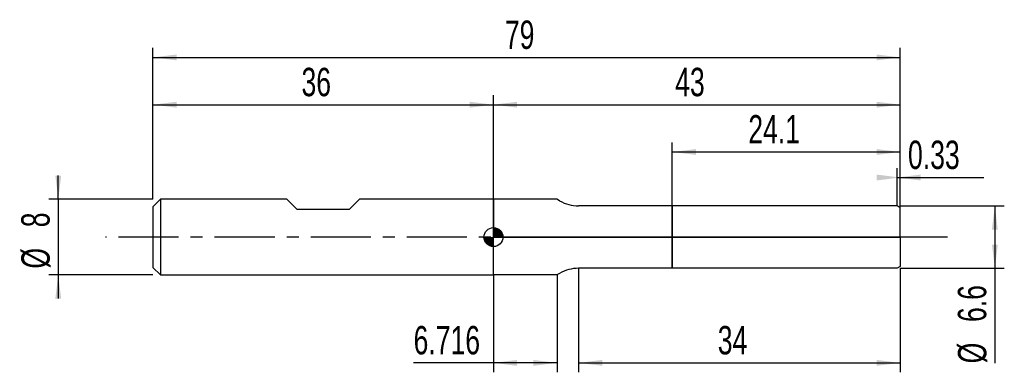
# Model space of a CAD drawing. Extents: x -14 to 90, y -14 to 23.
import ezdxf
from ezdxf.enums import TextEntityAlignment as Align

# ---------------------------------------------------------------- set-up
doc = ezdxf.new("R2010")
doc.units = 0
doc.linetypes.add('CENTER', pattern=[10.16, 6.35, -1.27, 1.27, -1.27])
doc.layers.get('0').update_dxf_attribs({"linetype": 'CONTINUOUS'})
for name, color, linetype in [('1', 4, 'CONTINUOUS'), ('2', 7, 'CONTINUOUS'), ('4', 2, 'CENTER'), ('CUT', 1, 'CONTINUOUS'), ('NOCUT', 7, 'CONTINUOUS'), ('SK1', 4, 'CONTINUOUS'), ('SK2', 7, 'CONTINUOUS'), ('SK4', 2, 'CENTER')]:
    doc.layers.add(name, color=color, linetype=linetype)
doc.dimstyles.new('SLDDIMSTYLE0', dxfattribs={"dimtxt": 3, "dimasz": 2.5, "dimexe": 0, "dimexo": 0.0625, "dimgap": 0.75, "dimtad": 1, "dimrnd": 1e-09, "dimzin": 12, "dimsah": 1, "dimcen": 0.09, "dimazin": 3, "dimtfac": 1, "dimtofl": 0, "dimtmove": 0, "dimatfit": 3})
doc.dimstyles.new('SLDDIMSTYLE1', dxfattribs={"dimtxt": 3, "dimasz": 2.5, "dimexe": 0, "dimexo": 0.0625, "dimgap": 0.75, "dimtad": 1, "dimrnd": 1e-09, "dimsah": 1, "dimcen": 0.09, "dimazin": 3, "dimtfac": 1, "dimtofl": 0, "dimtmove": 0, "dimatfit": 3})
doc.dimstyles.new('SLDDIMSTYLE2', dxfattribs={"dimtxt": 3, "dimasz": 2.5, "dimexe": 0, "dimexo": 0.0625, "dimgap": 0.75, "dimtad": 1, "dimrnd": 1e-09, "dimzin": 12, "dimsah": 1, "dimcen": 0.09, "dimazin": 3, "dimtfac": 1, "dimtmove": 0, "dimatfit": 3})

# ---------------------------------------------------------------- blocks, each defined once
blk = doc.blocks.new('_D')
at = {"layer": '2'}
for p, q in [((45, -3.3), (45, -14.3)), ((79, -3.3), (79, -14.3)), ((45, -13.3), (79, -13.3))]:
    blk.add_line(p, q, dxfattribs=at)
for points in [[(45, -13.3), (47.5, -13.61), (47.5, -12.99)], [(79, -13.3), (76.5, -12.99), (76.5, -13.61)]]:
    blk.add_solid(points, dxfattribs=at)
at = {"layer": '2', "width": 0.7}
blk.add_text('34', height=3, rotation=360, dxfattribs=at).set_placement((59.71, -13.3), align=Align.BOTTOM_LEFT)
blk = doc.blocks.new('_D_1')
at = {"layer": '2'}
for p, q in [((79, 3.3), (90, 3.3)), ((89, 3.3), (89, -3.3)), ((79, -3.3), (90, -3.3)), ((89, -3.3), (89, -13.35))]:
    blk.add_line(p, q, dxfattribs=at)
for points in [[(89, 3.3), (88.69, 0.8), (89.31, 0.8)], [(89, -3.3), (89.31, -0.8), (88.69, -0.8)]]:
    blk.add_solid(points, dxfattribs=at)
at = {"layer": '2', "width": 0.7}
for s, p in [('6.6', (88.99, -8.98)), ('%%c', (89, -13.35))]:
    blk.add_text(s, height=3, rotation=90, dxfattribs=at).set_placement(p, align=Align.BOTTOM_LEFT)
blk = doc.blocks.new('_D_2')
at = {"layer": '2'}
for p, q in [((36, -4), (36, -14.3)), ((42.72, -4), (42.72, -14.3)), ((36, -13.3), (27.56, -13.3)), ((42.72, -13.3), (36, -13.3))]:
    blk.add_line(p, q, dxfattribs=at)
for points in [[(36, -13.3), (38.5, -13.61), (38.5, -12.99)], [(42.72, -13.3), (40.22, -12.99), (40.22, -13.61)]]:
    blk.add_solid(points, dxfattribs=at)
at = {"layer": '2', "width": 0.7}
blk.add_text('6.716', height=3, dxfattribs=at).set_placement((27.56, -13.3), align=Align.BOTTOM_LEFT)
blk = doc.blocks.new('_D_3')
at = {"layer": '2'}
for p, q in [((54.9, 3.3), (54.9, 10)), ((79, 3.3), (79, 10)), ((54.9, 9), (79, 9))]:
    blk.add_line(p, q, dxfattribs=at)
for points in [[(54.9, 9), (57.4, 8.69), (57.4, 9.31)], [(79, 9), (76.5, 9.31), (76.5, 8.69)]]:
    blk.add_solid(points, dxfattribs=at)
at = {"layer": '2', "width": 0.7}
blk.add_text('24.1', height=3, dxfattribs=at).set_placement((62.94, 9), align=Align.BOTTOM_LEFT)
blk = doc.blocks.new('_D_4')
at = {"layer": '2'}
for p, q in [((78.67, 3.3), (78.67, 7.3)), ((79, 3.3), (79, 7.3)), ((78.67, 6.3), (79, 6.3)), ((79, 6.3), (87.85, 6.3))]:
    blk.add_line(p, q, dxfattribs=at)
for points in [[(79, 6.3), (76.5, 6.61), (76.5, 5.99)], [(78.67, 6.3), (81.17, 5.99), (81.17, 6.61)]]:
    blk.add_solid(points, dxfattribs=at)
at = {"layer": '2', "width": 0.7}
blk.add_text('0.33', height=3, dxfattribs=at).set_placement((79.82, 6.3), align=Align.BOTTOM_LEFT)
blk = doc.blocks.new('_D_5')
at = {"layer": 'SK2'}
for p, q in [((0, 4), (0, 20)), ((79, 4), (79, 20)), ((0, 19), (79, 19))]:
    blk.add_line(p, q, dxfattribs=at)
for points in [[(0, 19), (2.5, 18.69), (2.5, 19.31)], [(79, 19), (76.5, 19.31), (76.5, 18.69)]]:
    blk.add_solid(points, dxfattribs=at)
at = {"layer": 'SK2', "width": 0.7}
blk.add_text('79', height=3, dxfattribs=at).set_placement((37.21, 19), align=Align.BOTTOM_LEFT)
blk = doc.blocks.new('_D_6')
at = {"layer": 'SK2'}
for p, q in [((0, 4), (0, 15)), ((36, 4), (36, 15)), ((0, 14), (36, 14))]:
    blk.add_line(p, q, dxfattribs=at)
for points in [[(0, 14), (2.5, 13.69), (2.5, 14.31)], [(36, 14), (33.5, 14.31), (33.5, 13.69)]]:
    blk.add_solid(points, dxfattribs=at)
at = {"layer": 'SK2', "width": 0.7}
blk.add_text('36', height=3, dxfattribs=at).set_placement((15.71, 14), align=Align.BOTTOM_LEFT)
blk = doc.blocks.new('_D_7')
at = {"layer": 'SK2'}
for p, q in [((36, 0), (36, 15)), ((79, 0), (79, 15)), ((36, 14), (79, 14))]:
    blk.add_line(p, q, dxfattribs=at)
for points in [[(36, 14), (38.5, 13.69), (38.5, 14.31)], [(79, 14), (76.5, 14.31), (76.5, 13.69)]]:
    blk.add_solid(points, dxfattribs=at)
at = {"layer": 'SK2', "width": 0.7}
blk.add_text('43', height=3, dxfattribs=at).set_placement((55.21, 14), align=Align.BOTTOM_LEFT)
blk = doc.blocks.new('_D_8')
at = {"layer": 'SK2'}
for p, q in [((-10, 4), (-10, 6.5)), ((0, 4), (-11, 4)), ((-10, 4), (-10, -4)), ((0, -4), (-11, -4)), ((-10, -4), (-10, -6.5))]:
    blk.add_line(p, q, dxfattribs=at)
for points in [[(-10, 4), (-9.69, 6.5), (-10.31, 6.5)], [(-10, -4), (-10.31, -6.5), (-9.69, -6.5)]]:
    blk.add_solid(points, dxfattribs=at)
at = {"layer": 'SK2', "width": 0.7}
for s, p in [('8', (-10.01, 1.04)), ('%%c', (-10, -3.33))]:
    blk.add_text(s, height=3, rotation=90, dxfattribs=at).set_placement(p, align=Align.BOTTOM_LEFT)
blk = doc.blocks.new('*U11')
at = {"color": 0, "linetype": 'CONTINUOUS'}
for points in [[(0, 0), (0, 1), (0.2, 0)], [(0.2, 0), (0, 1), (0.2, 0.98)], [(0.2, 0), (0.2, 0.98), (0.38, 0)], [(0.38, 0), (0.2, 0.98), (0.38, 0.92)], [(0.38, 0), (0.38, 0.92), (0.56, 0)], [(0.56, 0), (0.38, 0.92), (0.56, 0.83)], [(0.56, 0), (0.56, 0.83), (0.71, 0)], [(0.71, 0), (0.56, 0.83), (0.71, 0.71)], [(0.71, 0), (0.71, 0.71), (0.83, 0)], [(0.83, 0), (0.71, 0.71), (0.83, 0.56)], [(0.83, 0), (0.83, 0.56), (0.92, 0)], [(0.92, 0), (0.83, 0.56), (0.92, 0.38)], [(0.92, 0), (0.92, 0.38), (0.98, 0)], [(0.98, 0), (0.92, 0.38), (0.98, 0.2)], [(0.98, 0), (0.98, 0.2), (1, 0)]]:
    blk.add_solid(points, dxfattribs=at)
blk = doc.blocks.new('*U12')
at = {"color": 0, "linetype": 'CONTINUOUS'}
for points in [[(-0.98, -0.17), (-1, 0), (-0.98, 0)], [(-0.98, -0.17), (-0.98, 0), (-0.94, -0.34)], [(-0.94, -0.34), (-0.98, 0), (-0.94, 0)], [(-0.94, -0.34), (-0.94, 0), (-0.87, -0.5)], [(-0.87, -0.5), (-0.94, 0), (-0.87, 0)], [(-0.87, -0.5), (-0.87, 0), (-0.77, -0.64)], [(-0.77, -0.64), (-0.87, 0), (-0.77, 0)], [(-0.77, -0.64), (-0.77, 0), (-0.64, -0.77)], [(-0.64, -0.77), (-0.77, 0), (-0.64, 0)], [(-0.64, -0.77), (-0.64, 0), (-0.5, -0.87)], [(-0.5, -0.87), (-0.64, 0), (-0.5, 0)], [(-0.5, -0.87), (-0.5, 0), (-0.34, -0.94)], [(-0.34, -0.94), (-0.5, 0), (-0.34, 0)], [(-0.34, -0.94), (-0.34, 0), (-0.17, -0.98)], [(-0.17, -0.98), (-0.34, 0), (-0.17, 0)], [(-0.17, -0.98), (-0.17, 0), (0, -1)], [(0, -1), (-0.17, 0), (0, 0)]]:
    blk.add_solid(points, dxfattribs=at)
blk = doc.blocks.new('SW_DOWELSYMBOL_0')
at = {"layer": 'SK1', "color": 0}
blk.add_circle((0, 0), 1, dxfattribs=at)
at = {"color": 0, "linetype": 'CONTINUOUS'}
for name in ['*U12', '*U11']:
    blk.add_blockref(name, (0, 0), dxfattribs=at)

msp = doc.modelspace()

# ---------------------------------------------------------------- linework, layer by layer
at = {"layer": '1'}
for p, q in [((42.716, 4), (36, 4)), ((36, 4), (36, 0)), ((43, 3.836), (42.716, 4)), ((54.9, 3.3), (45, 3.3)), ((78.67, 3.3), (54.9, 3.3)), ((54.9, 3.3), (54.9, 0)), ((54.9, 0), (54.9, 3.3)), ((79, 3.109), (78.67, 3.3)), ((79, 0), (79, 3.109)), ((36, -4), (36, 0)), ((54.9, -3.3), (54.9, 0)), ((54.9, 0), (54.9, -3.3)), ((79, 0), (79, -3.109)), ((79, -3.109), (78.67, -3.3)), ((42.716, -4), (36, -4)), ((43, -3.836), (42.716, -4)), ((54.9, -3.3), (45, -3.3)), ((78.67, -3.3), (54.9, -3.3))]:
    msp.add_line(p, q, dxfattribs=at)
for centre, start, end in [((45, 7.3), 240, 270), ((45, -7.3), 90, 120)]:
    msp.add_arc(centre, 4, start, end, dxfattribs=at)
at = {"layer": '4'}
msp.add_line((79, 0), (36, 0), dxfattribs=at)
at = {"layer": 'CUT'}
for p, q in [((78.67, 3.3), (54.9, 3.3)), ((54.9, 3.3), (54.9, 0)), ((79, 3.109), (78.67, 3.3)), ((79, 0), (79, 3.109)), ((54.9, 0), (79, 0))]:
    msp.add_line(p, q, dxfattribs=at)
at = {"layer": 'NOCUT'}
for p, q in [((42.716, 4), (36, 4)), ((36, 4), (36, 0)), ((43, 3.836), (42.716, 4)), ((54.9, 3.3), (45, 3.3)), ((54.9, 0), (54.9, 3.3)), ((36, 0), (54.9, 0))]:
    msp.add_line(p, q, dxfattribs=at)
msp.add_arc((45, 7.3), 4, 240, 270, dxfattribs=at)
at = {"layer": 'SK1'}
for p, q in [((0.8, 4), (0, 3.2)), ((0, 3.2), (0, 0)), ((14.15, 4), (0.8, 4)), ((0.8, 4), (0.8, -4)), ((15.25, 2.9), (14.15, 4)), ((21.85, 4), (20.75, 2.9)), ((36, 4), (21.85, 4)), ((20.75, 2.9), (15.25, 2.9)), ((0, 0), (0, -3.2)), ((0, -3.2), (0.8, -4)), ((0.8, -4), (36, -4))]:
    msp.add_line(p, q, dxfattribs=at)
msp.add_circle((36, 0), 1, dxfattribs=at)
at = {"layer": 'SK4'}
msp.add_line((84, 0), (-5, 0), dxfattribs=at)

# ---------------------------------------------------------------- block references
at = {"layer": 'SK1'}
msp.add_blockref('SW_DOWELSYMBOL_0', (36, 0), dxfattribs=at)

# ---------------------------------------------------------------- texts
at = {"layer": 'SK2', "width": 0.7}
msp.add_text('AP1', height=0.05, dxfattribs=at).set_placement((36, -0.018), align=Align.BOTTOM_LEFT)

# ---------------------------------------------------------------- dimensions: what is measured, and where the dimension line sits
at = {"layer": '2'}
for base, p1, p2, dimstyle, picture, middle in [((79, 9), (54.9, 3.3), (79, 3.3), 'SLDDIMSTYLE0', '_D_3', (66.95, 9)), ((79, 6.3), (78.67, 3.3), (79, 3.3), 'SLDDIMSTYLE1', '_D_4', (83.835, 6.3)), ((36, -13.3), (42.716, -4), (36, -4), 'SLDDIMSTYLE0', '_D_2', (32.716, -13.3)), ((79, -13.3), (45, -3.3), (79, -3.3), 'SLDDIMSTYLE0', '_D', (62, -13.3))]:
    dim = msp.add_linear_dim(base=base, p1=p1, p2=p2, dimstyle=dimstyle, dxfattribs=at)
    dim.commit()
    dim.dimension.update_dxf_attribs({"geometry": picture, "text_midpoint": middle, "dimtype": 160})
dim = msp.add_linear_dim(base=(89, -3.3), p1=(79, 3.3), p2=(79, -3.3), angle=90, text='%%c<>', dimstyle='SLDDIMSTYLE0', dxfattribs=at)
dim.commit()
dim.dimension.update_dxf_attribs({"geometry": '_D_1', "text_midpoint": (89, -8.3), "dimtype": 160})
at = {"layer": 'SK2'}
for base, p1, p2, picture, middle in [((79, 19), (0, 4), (79, 4), '_D_5', (39.5, 19)), ((36, 14), (0, 4), (36, 4), '_D_6', (18, 14)), ((79, 14), (36, 0), (79, 0), '_D_7', (57.5, 14))]:
    dim = msp.add_linear_dim(base=base, p1=p1, p2=p2, dimstyle='SLDDIMSTYLE0', dxfattribs=at)
    dim.commit()
    dim.dimension.update_dxf_attribs({"geometry": picture, "text_midpoint": middle, "dimtype": 160})
dim = msp.add_linear_dim(base=(-10, -4), p1=(0, 4), p2=(0, -4), angle=90, text='%%c<>', dimstyle='SLDDIMSTYLE2', dxfattribs=at)
dim.commit()
dim.dimension.update_dxf_attribs({"geometry": '_D_8', "text_midpoint": (-10, 0), "dimtype": 160})

doc.saveas('drawing.dxf')
